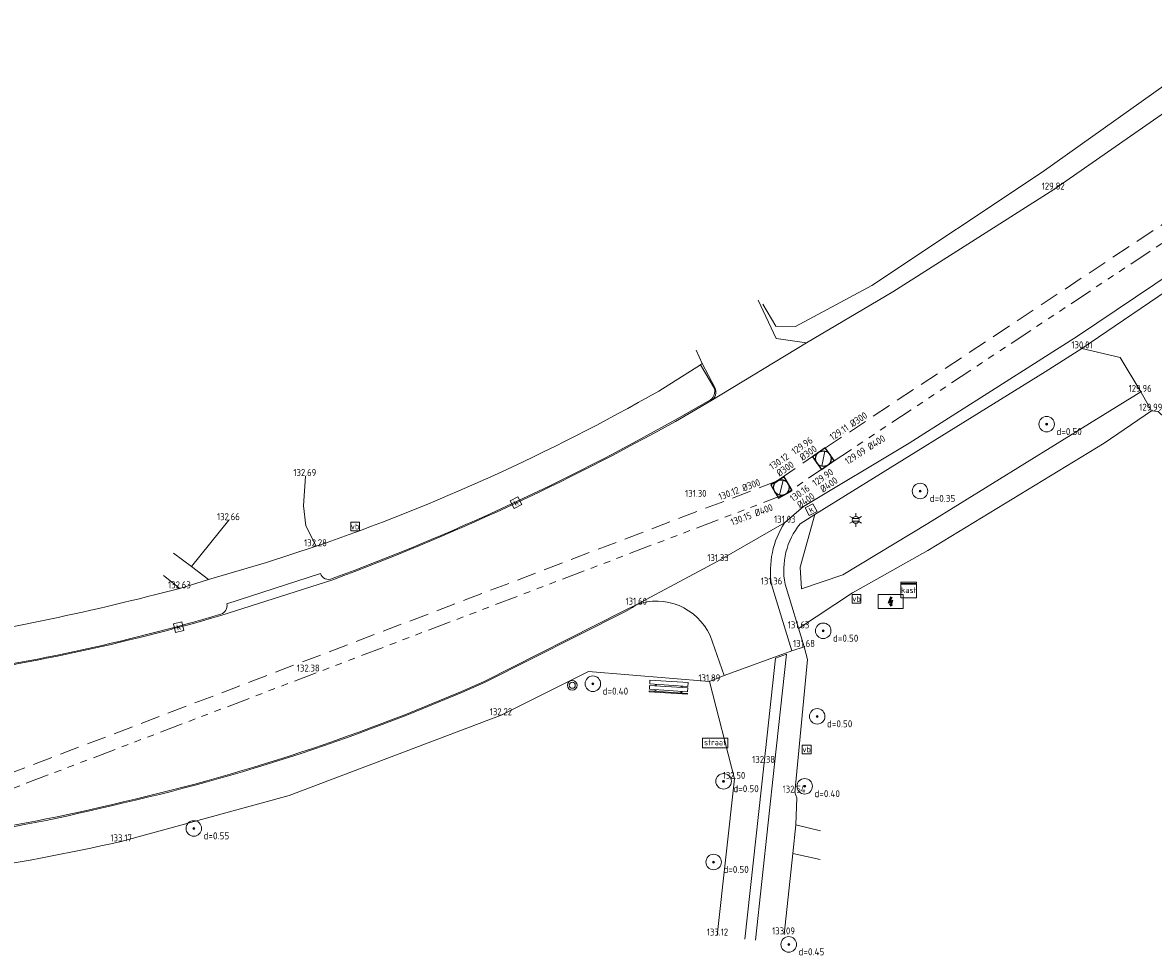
# Model space of a CAD drawing. Header units: metres. Extents: x 191745 to 192298, y 309714 to 309980.
# Tile 13 of 15: x 192160 to 192218, y 309799 to 309847. Entities that reach past the tile are written whole.
import ezdxf
from ezdxf.enums import TextEntityAlignment as Align

# ---------------------------------------------------------------- set-up
doc = ezdxf.new("R2010")
doc.units = ezdxf.units.M
doc.header["$LTSCALE"] = 0.2
doc.linetypes.add('RI-GWA', pattern=[18.45, 6, -1.8, 1.75, -1.8, 1.75, -1.8, 1.75, -1.8])
doc.linetypes.add('RI-HWA', pattern=[7.4, 5, -2.4])
doc.layers.get('0').update_dxf_attribs({"color": 252, "lineweight": 13})
for name, color, linetype, lineweight in [('B-ME-GR-BOOM-S', 252, 'Continuous', 13), ('B-ME-IE-MEUBILAIR_WEGMEUBILAIR_AFVALBAK-S', 252, 'Continuous', 13), ('B-ME-IE-MEUBILAIR_WEGMEUBILAIR_LICHTMAST-S', 252, 'Continuous', 13), ('B-ME-IE-MEUBILAIR_WEGMEUBILAIR_VERKEERSBORD-S', 252, 'Continuous', 13), ('B-ME-IE-MEUBILAIR_WEGMEUBILAIR_ZITBANK-S', 252, 'Continuous', 13), ('B-ME-IE-TERREINAFSCHEIDING_KUNSTMATIG_MUUR-G', 252, 'IE-TERREINAFSCHEIDING-KUNSTMATIG-DICHT', 13), ('B-ME-IE-TERREINAFSCHEIDING_NATUURLIJK_HAAG-G', 252, 'IE-TERREINAFSCHEIDING-NATUURLIJK-HAAG', 13), ('B-ME-KL-ET_LS_SR_KAST-S', 252, 'Continuous', 13), ('B-ME-KL-OVERIG_HULPSTUK-S', 252, 'Continuous', 13), ('B-ME-RI-GWA-G', 252, 'RI-GWA', 13), ('B-ME-RI-GWA_BOB-S', 252, 'Continuous', 13), ('B-ME-RI-GWA_RIOOLPUT_INSPECTIEPUT-S', 252, 'Continuous', 13), ('B-ME-RI-HWA-G', 252, 'RI-HWA', 13), ('B-ME-RI-HWA_BOB-S', 252, 'Continuous', 13), ('B-ME-RI-HWA_KOLK-S', 252, 'Continuous', 13), ('B-ME-VH-KANTOPSLUITING_ACHTERKANTBAND-G', 252, 'Continuous', 13), ('B-ME-VH-KANTVERHARDING-G', 252, 'Continuous', 13), ('B-ME-VH-VERHARDING_ASFALT-G', 252, 'Continuous', 13), ('X-XX-AL-MEETPUNT_DATA_HOOGTE-T18', 252, 'Continuous', 13)]:
    doc.layers.add(name, color=color, linetype=linetype, lineweight=lineweight)
doc.styles.add('ISO', font='iso.shx')
doc.styles.add('NLCS-ISO', font='NLCS-ISO.ttf', dxfattribs={"height": 1.8})
doc.styles.add('NLCS-ISO-ANNOTATIVE-T18', font='NLCS-ISO.ttf', dxfattribs={"height": 1.8})
doc.linetypes.add('IE-TERREINAFSCHEIDING-KUNSTMATIG-DICHT', pattern='A,8,-1,[82,NLCS.SHX,S=0.75,R=90,X=0,Y=0],-1', length=10)
doc.linetypes.add('IE-TERREINAFSCHEIDING-NATUURLIJK-HAAG', pattern='A,7,-1.5,[67,NLCS.SHX,S=0.75,R=45,X=0,Y=0],-1.5', length=10)

# ---------------------------------------------------------------- blocks, each defined once
blk = doc.blocks.new('SRI-KOLK-SO')
at = {"color": 0, "linetype": 'ByBlock', "lineweight": 18}
blk.add_lwpolyline([(-1.125, -1.125), (1.125, -1.125), (1.125, 1.125), (-1.125, 1.125)], close=True, dxfattribs=at)
at = {"color": 0, "linetype": 'ByBlock', "lineweight": 18, "style": 'NLCS-ISO'}
blk.add_text('k', height=1.5, dxfattribs=at).set_placement((0, 0), align=Align.MIDDLE_CENTER)
blk = doc.blocks.new('B-SIE-WEG_LICHTMAST-SO')
at = {"color": 0, "linetype": 'ByBlock', "lineweight": -2}
for points in [[(-0.76, 0.44), (-1.52, 0.87)], [(-0.8, 0.35), (0.8, 0.35)], [(0, 0.87), (0, 1.75)], [(0.76, 0.44), (1.52, 0.87)], [(-0.76, -0.44), (-1.52, -0.88)], [(-0.8, -0.35), (0.8, -0.35)], [(0, -0.88), (0, -1.75)], [(0.76, -0.44), (1.52, -0.88)]]:
    blk.add_lwpolyline(points, dxfattribs=at)
blk.add_circle((0, 0), 0.875, dxfattribs=at)
at = {"color": 0, "linetype": 'ByBlock', "lineweight": -2, "style": 'NLCS-ISO-ANNOTATIVE-T18'}
blk.add_attdef('SYMBOOL', (2.5, -2.5), '', height=1.8, dxfattribs=at)
blk = doc.blocks.new('SGR-BOOM_NUMMER-SO')
at = {"linetype": 'ByBlock', "lineweight": 18}
h = blk.add_hatch(color=0, dxfattribs=at)
h.dxf.hatch_style = 1
edge = h.paths.add_edge_path()
edge.add_arc((0, 0), 0.25, 0, 360)
at = {"color": 0, "linetype": 'ByBlock', "lineweight": 18}
for radius in [2, 0.25]:
    blk.add_circle((0, 0), radius, dxfattribs=at)
at = {"color": 0, "linetype": 'ByBlock', "lineweight": -2, "style": 'NLCS-ISO-ANNOTATIVE-T18'}
for tag, p in [('SOORT', (2.5, -2.8)), ('DIAMETER', (2.5, -5.3))]:
    blk.add_attdef(tag, p, '', height=1.8, dxfattribs=at)
blk = doc.blocks.new('B-SRI-PUT_GWA-SO')
blk.add_line((-1.41, -1.41), (1.41, 1.41))
at = {"lineweight": -3, "flags": 128}
blk.add_lwpolyline([(2, -2), (2, 2), (-2, 2), (-2, -2)], close=True, dxfattribs=at)
at = {"lineweight": -3}
blk.add_circle((0, 0), 2, dxfattribs=at)
blk = doc.blocks.new('SIE-WEG_ZITBANK_MET_LEUNING')
blk.add_hatch(color=256).paths.add_polyline_path([(-0.984, 0.302), (-0.984, 0.253), (0.984, 0.253), (0.984, 0.302)])
for p, q in [((-0.689, 0.253), (-0.689, 0.172)), ((-0.64, 0.253), (-0.64, 0.172)), ((0.64, 0.253), (0.64, 0.172)), ((0.689, 0.253), (0.689, 0.172)), ((-0.689, -0.105), (-0.689, -0.025)), ((-0.64, -0.105), (-0.64, -0.025)), ((0.64, -0.105), (0.64, -0.025)), ((0.689, -0.105), (0.689, -0.025))]:
    blk.add_line(p, q)
at = {"flags": 128}
for points in [[(-0.984, 0.253), (-0.984, 0.302), (0.984, 0.302), (0.984, 0.253)], [(0.984, 0.172), (0.984, -0.025), (-0.984, -0.025), (-0.984, 0.172)], [(-0.984, -0.105), (-0.984, -0.302), (0.984, -0.302), (0.984, -0.105)]]:
    blk.add_lwpolyline(points, close=True, dxfattribs=at)
blk = doc.blocks.new('SIE-WEG_AFVALBAK_TYPE_01')
for radius in [0.25, 0.156]:
    blk.add_circle((0, 0), radius)
blk = doc.blocks.new('SIE-WEG_VERKEERSBORD-SO')
at = {"color": 0, "linetype": 'ByBlock', "lineweight": 18}
blk.add_lwpolyline([(-1.125, -1.125), (1.125, -1.125), (1.125, 1.125), (-1.125, 1.125)], close=True, dxfattribs=at)
at = {"color": 0, "linetype": 'ByBlock', "lineweight": 18, "style": 'NLCS-ISO'}
blk.add_text('vb', height=1.5, dxfattribs=at).set_placement((0, 0), align=Align.MIDDLE_CENTER)
blk = doc.blocks.new('SKL-ET_TERREINKAST-SO')
h = blk.add_hatch(color=256)
edge = h.paths.add_edge_path()
edge.add_line((-0.09, 1.22), (-0.67, -0.44))
edge.add_line((-0.67, -0.44), (0.05, -0.14))
edge.add_line((0.05, -0.14), (-0.08, -0.71))
edge.add_line((-0.08, -0.71), (-0.29, -0.57))
edge.add_line((-0.29, -0.57), (-0.1, -1.18))
edge.add_line((-0.1, -1.18), (0.41, -0.8))
edge.add_line((0.41, -0.8), (0.16, -0.79))
edge.add_line((0.16, -0.79), (0.55, 0.38))
edge.add_line((0.55, 0.38), (-0.13, 0.09))
edge.add_line((-0.13, 0.09), (0.38, 1.07))
edge.add_arc((0.26, 1.5), 0.446, 218.3775, 285.2204, ccw=False)
for p, q in [((3.21, 1.8), (-3.21, 1.8)), ((-3.21, 1.8), (-3.21, -1.8)), ((3.21, -1.8), (3.21, 1.8)), ((-3.21, -1.8), (3.21, -1.8))]:
    blk.add_line(p, q)
at = {"flags": 128}
blk.add_lwpolyline([(-0.09, 1.22), (-0.67, -0.44), (0.05, -0.14), (-0.08, -0.71), (-0.29, -0.57), (-0.1, -1.18), (0.41, -0.8), (0.16, -0.79), (0.55, 0.38), (-0.13, 0.09), (0.38, 1.07, -0.300218)], format="xyb", close=True, dxfattribs=at)
at = {"style": 'NLCS-ISO'}
blk.add_attdef('TYPE', text='', height=1.8, dxfattribs=at).set_placement((-0.04, 3.54), align=Align.MIDDLE_CENTER)
blk = doc.blocks.new('SKL-WTB_HULP_KAST-SO')
at = {"color": 0, "linetype": 'ByBlock', "lineweight": 18}
for points in [[(-2, 2), (2, 2), (2, 1.68), (-2, 1.68)], [(-2, 1.52), (2, 1.52), (2, -2), (-2, -2)]]:
    blk.add_lwpolyline(points, close=True, dxfattribs=at)
at = {"color": 0, "linetype": 'ByBlock', "lineweight": 18, "style": 'NLCS-ISO'}
blk.add_text('kast', height=1.5, dxfattribs=at).set_placement((0, 0), align=Align.MIDDLE_CENTER)
at = {"color": 0, "linetype": 'ByBlock', "lineweight": 18, "style": 'NLCS-ISO', "flags": 1}
for tag, p in [('TYPE', (2.5, 0)), ('OMSCHRIJVING', (2.5, -3)), ('LABEL', (2.5, -1.5))]:
    blk.add_attdef(tag, p, '', height=1, dxfattribs=at)
blk = doc.blocks.new('SIE-WEG_VERKEERSBORD_STRAATNAAM-SO')
at = {"color": 0, "linetype": 'ByBlock', "lineweight": 18}
blk.add_lwpolyline([(-3.25, -1.25), (3.25, -1.25), (3.25, 1.25), (-3.25, 1.25)], close=True, dxfattribs=at)
at = {"color": 0, "linetype": 'ByBlock', "lineweight": 18, "style": 'NLCS-ISO'}
blk.add_text('straat', height=1.5, dxfattribs=at).set_placement((0, 0.15), align=Align.MIDDLE_CENTER)

msp = doc.modelspace()

# ---------------------------------------------------------------- linework, layer by layer
at = {"layer": 'B-ME-IE-TERREINAFSCHEIDING_KUNSTMATIG_MUUR-G'}
msp.add_lwpolyline([(192170.694, 309821.22), (192168.764, 309818.837), (192167.837, 309819.526)], dxfattribs=at)
at = {"layer": 'B-ME-IE-TERREINAFSCHEIDING_NATUURLIJK_HAAG-G'}
msp.add_lwpolyline([(192223.368, 309846.838), (192212.538, 309839.143), (192203.776, 309833.297), (192199.849, 309831.186), (192198.834, 309831.216), (192198.161, 309832.35)], dxfattribs=at)
at = {"layer": 'B-ME-RI-GWA-G'}
for p, q in [((192227.321, 309841.19), (192201.504, 309824.059)), ((192201.504, 309824.059), (192199.321, 309822.554)), ((192199.321, 309822.554), (192156.314, 309806.173))]:
    msp.add_line(p, q, dxfattribs=at)
at = {"layer": 'B-ME-RI-HWA-G'}
for p, q in [((192226.879, 309841.857), (192201.05, 309824.717)), ((192201.05, 309824.717), (192198.915, 309823.242)), ((192198.915, 309823.242), (192156.242, 309806.969))]:
    msp.add_line(p, q, dxfattribs=at)
at = {"layer": 'B-ME-VH-KANTOPSLUITING_ACHTERKANTBAND-G'}
for points in [[(192195.035, 309829.285), (192194.951, 309829.212), (192195.675, 309828.005, -0.294582), (192195.475, 309827.412), (192193.631, 309826.371, -0.040105), (192176.003, 309818.212, -0.447504), (192175.399, 309818.477), (192170.593, 309816.913, -0.351147), (192170.281, 309816.375, -0.037389), (192155.078, 309813.117, -0.375242), (192154.578, 309813.514), (192151.555, 309813.176, -0.425372), (192151.114, 309812.681, -0.02179), (192142.672, 309812.285, -0.407903), (192142.2, 309812.732), (192139.163, 309812.743, -0.354866), (192138.685, 309812.303), (192135.688, 309812.434, -0.421836), (192135.245, 309812.903), (192132.626, 309813.172), (192130.243, 309813.335, -0.355679), (192129.748, 309812.969, -0.027697), (192120.363, 309814.509)], [(192191.643, 309816.866), (192191.466, 309816.722), (192191.056, 309816.508), (192183.841, 309812.859, -0.04945), (192164.659, 309806.522, -0.051372), (192146.442, 309804.018), (192141.876, 309803.43), (192130.238, 309801.935, -0.073467), (192128.266, 309801.954), (192127.73, 309802), (192126.719, 309802.134), (192120.362, 309803.524), (192111.188, 309805.533), (192110.179, 309805.857, 0.424765), (192109.648, 309805.556), (192101.504, 309809.888, 0.330871), (192101.424, 309810.496), (192101.109, 309810.666), (192095.327, 309813.779, -0.016391), (192094.333, 309814.25), (192091.51, 309815.303), (192091.248, 309815.41)]]:
    msp.add_lwpolyline(points, format="xyb", dxfattribs=at)
at = {"layer": 'B-ME-VH-KANTVERHARDING-G'}
for points in [[(192219.884, 309825.505), (192218.506, 309826.81), (192218.165, 309826.857), (192217.614, 309827.825), (192216.548, 309829.594), (192214.571, 309830.067), (192219.777, 309833.602), (192223.64, 309836.226)], [(192200.417, 309830.352), (192198.858, 309830.578), (192197.925, 309832.549)], [(192212.694, 309828.867), (192214.571, 309830.067)], [(192175.174, 309819.879), (192174.652, 309820.931), (192174.538, 309821.965), (192174.629, 309823.494)], [(192167.322, 309818.366), (192168.173, 309817.711)], [(192168.764, 309818.837), (192169.645, 309818.173)], [(192197.244, 309799.655), (192198.236, 309808.726), (192198.823, 309814.123), (192199.387, 309814.315)], [(192197.792, 309799.599), (192198.762, 309808.66), (192199.387, 309814.315)], [(192199.256, 309799.895), (192199.705, 309804.066), (192199.858, 309805.544), (192199.915, 309806.918), (192199.806, 309807.195), (192200.47, 309814.044), (192200.285, 309814.695)], [(192195.42, 309812.924), (192196.702, 309807.902), (192195.821, 309799.837)], [(192201.138, 309805.223), (192199.858, 309805.544)], [(192199.705, 309804.066), (192201.116, 309803.748)]]:
    msp.add_lwpolyline(points, dxfattribs=at)
for points in [[(192194.732, 309829.976), (192195.035, 309829.285), (192195.696, 309828.053, -0.402387), (192195.486, 309827.357)], [(192194.951, 309829.212), (192192.805, 309827.867, -0.04686), (192175.174, 309819.879), (192172.631, 309819.035), (192169.645, 309818.173), (192168.173, 309817.711, -0.025347), (192154.722, 309814.886), (192151.025, 309814.562, -0.025652), (192141.656, 309814.091), (192138.804, 309814.068), (192135.339, 309814.317), (192129.094, 309814.958, -0.02763), (192120.891, 309816.267)], [(192212.694, 309828.867), (192200.831, 309821.522), (192200.08, 309821.036, 0.219159), (192199.306, 309817.935), (192200.285, 309814.695)], [(192199.282, 309821.091, 0.182401), (192198.608, 309817.909), (192199.658, 309814.494)], [(192196.172, 309813.223), (192195.446, 309815.284, 0.391926), (192191.643, 309816.866)], [(192109.698, 309804.032), (192120.032, 309801.63), (192126.158, 309800.297, 0.07182), (192130.473, 309800.068), (192138.123, 309801.037), (192143.565, 309801.764, -0.024921), (192148.402, 309802.211, 0.038766), (192165.141, 309804.683), (192173.785, 309807.045), (192184.703, 309811.18), (192189.187, 309813.43), (192195.42, 309812.924), (192196.172, 309813.223), (192199.658, 309814.494), (192200.285, 309814.695)]]:
    msp.add_lwpolyline(points, format="xyb", dxfattribs=at)
at = {"layer": 'B-ME-VH-VERHARDING_ASFALT-G'}
for points in [[(192224.797, 309846.359), (192213.135, 309838.241), (192204.849, 309832.984), (192200.417, 309830.352), (192195.486, 309827.357), (192193.663, 309826.31, -0.038207), (192176.037, 309818.151), (192170.269, 309816.307, -0.036595), (192155.083, 309813.059), (192151.128, 309812.602, -0.018845), (192142.665, 309812.214), (192138.692, 309812.247), (192135.677, 309812.379), (192132.567, 309812.617), (192129.741, 309812.925, -0.031613), (192120.342, 309814.44)], [(192212.331, 309829.404), (192205.7, 309825.18), (192200.25, 309821.917), (192199.282, 309821.091), (192195.85, 309819.112), (192191.643, 309816.866), (192191.019, 309816.557), (192183.824, 309812.912, -0.04893), (192164.64, 309806.573, -0.048035), (192146.578, 309804.072), (192141.817, 309803.98, -0.026084), (192133.626, 309804.332, -0.025276), (192122.334, 309805.934, -0.016185), (192109.815, 309809.057, -0.012167), (192096.935, 309813.327), (192095.431, 309813.888), (192094.307, 309814.305), (192091.516, 309815.375), (192091.276, 309815.476)]]:
    msp.add_lwpolyline(points, format="xyb", dxfattribs=at)
for points in [[(192212.331, 309829.404), (192214.36, 309830.689), (192219.326, 309834.034), (192223.412, 309836.792)], [(192214.967, 309826.206), (192217.614, 309827.825)], [(192215.734, 309825.179), (192218.165, 309826.857)], [(192200.831, 309821.522), (192200.086, 309818.798), (192200.156, 309817.693), (192202.288, 309818.406), (192206.65, 309821.044), (192214.967, 309826.206)], [(192215.734, 309825.179), (192206.646, 309819.665), (192202.781, 309817.48), (192199.996, 309815.652)]]:
    msp.add_lwpolyline(points, dxfattribs=at)

# ---------------------------------------------------------------- block references
at = {"layer": 'B-ME-GR-BOOM-S', "xscale": 0.2, "yscale": 0.2, "zscale": 0.2}
for p, values in [((192212.768, 309826.164), {'SOORT': 'd=0.50'}), ((192206.252, 309822.722), {'SOORT': 'd=0.35'}), ((192201.271, 309815.525), {'SOORT': 'd=0.50'}), ((192189.419, 309812.801), {'SOORT': 'd=0.40'}), ((192200.962, 309811.12), {'SOORT': 'd=0.50'}), ((192196.145, 309807.777), {'SOORT': 'd=0.50'}), ((192200.317, 309807.52), {'SOORT': 'd=0.40'}), ((192168.885, 309805.351), {'SOORT': 'd=0.55'}), ((192195.632, 309803.621), {'SOORT': 'd=0.50'}), ((192199.498, 309799.381), {'SOORT': 'd=0.45'})]:
    msp.add_blockref('SGR-BOOM_NUMMER-SO', p, dxfattribs=at).add_auto_attribs(values)
at = {"layer": 'B-ME-IE-MEUBILAIR_WEGMEUBILAIR_AFVALBAK-S'}
msp.add_blockref('SIE-WEG_AFVALBAK_TYPE_01', (192188.356, 309812.723), dxfattribs=at)
at = {"layer": 'B-ME-IE-MEUBILAIR_WEGMEUBILAIR_LICHTMAST-S', "xscale": 0.2, "yscale": 0.2, "zscale": 0.2}
msp.add_blockref('B-SIE-WEG_LICHTMAST-SO', (192202.943, 309821.235), dxfattribs=at)
at = {"layer": 'B-ME-IE-MEUBILAIR_WEGMEUBILAIR_VERKEERSBORD-S', "xscale": 0.2, "yscale": 0.2, "zscale": 0.2}
for name, p in [('SIE-WEG_VERKEERSBORD-SO', (192177.184, 309820.897)), ('SIE-WEG_VERKEERSBORD-SO', (192202.986, 309817.173)), ('SIE-WEG_VERKEERSBORD_STRAATNAAM-SO', (192195.705, 309809.754)), ('SIE-WEG_VERKEERSBORD-SO', (192200.419, 309809.416))]:
    msp.add_blockref(name, p, dxfattribs=at)
at = {"layer": 'B-ME-IE-MEUBILAIR_WEGMEUBILAIR_ZITBANK-S', "rotation": 176.2846219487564}
msp.add_blockref('SIE-WEG_ZITBANK_MET_LEUNING', (192193.317, 309812.621), dxfattribs=at)
at = {"layer": 'B-ME-KL-ET_LS_SR_KAST-S', "xscale": 0.2, "yscale": 0.2, "zscale": 0.2}
msp.add_blockref('SKL-ET_TERREINKAST-SO', (192204.746, 309817.031), dxfattribs=at)
at = {"layer": 'B-ME-KL-OVERIG_HULPSTUK-S', "xscale": 0.2, "yscale": 0.2, "zscale": 0.2}
msp.add_blockref('SKL-WTB_HULP_KAST-SO', (192205.672, 309817.622), dxfattribs=at)
at = {"layer": 'B-ME-RI-GWA_RIOOLPUT_INSPECTIEPUT-S', "xscale": 0.2, "yscale": 0.2, "zscale": 0.2}
for p, rotation in [((192201.277, 309824.388), 214.6108889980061), ((192199.118, 309822.898), 210.5667106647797)]:
    msp.add_blockref('B-SRI-PUT_GWA-SO', p, dxfattribs=dict(at, rotation=rotation))
at = {"layer": 'B-ME-RI-HWA_KOLK-S', "xscale": 0.2, "yscale": 0.2, "zscale": 0.2}
for p, rotation in [((192185.465, 309822.125), 27.36821042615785), ((192200.647, 309821.766), 28.17292655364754), ((192168.107, 309815.715), 13.49537633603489)]:
    msp.add_blockref('SRI-KOLK-SO', p, dxfattribs=dict(at, rotation=rotation))

# ---------------------------------------------------------------- texts
at = {"layer": 'B-ME-RI-GWA_BOB-S', "style": 'ISO'}
for s, rotation, p in [('129.09 %%C400', 32.55013, (192203.574, 309824.608)), ('129.90', 34.63295, (192201.413, 309823.189)), ('130.16', 34.63295, (192200.226, 309822.376)), ('%%C400', 34.63295, (192201.724, 309822.815)), ('%%C400', 34.63295, (192200.538, 309822.002)), ('130.15 %%C400', 20.85115, (192197.696, 309821.235))]:
    msp.add_text(s, height=0.36, rotation=rotation, dxfattribs=at).set_placement(p, align=Align.BOTTOM_CENTER)
at = {"layer": 'B-ME-RI-HWA_BOB-S', "style": 'ISO'}
for s, rotation, p in [('129.11 %%C300', 33.56761, (192202.727, 309825.826)), ('129.96', 34.63295, (192200.349, 309824.822)), ('130.12', 34.63295, (192199.162, 309824.009)), ('%%C300', 34.63295, (192200.66, 309824.448)), ('%%C300', 34.63295, (192199.474, 309823.635)), ('130.12 %%C300', 20.76075, (192197.056, 309822.534))]:
    msp.add_text(s, height=0.36, rotation=rotation, dxfattribs=at).set_placement(p, align=Align.BOTTOM_CENTER)
at = {"layer": 'X-XX-AL-MEETPUNT_DATA_HOOGTE-T18', "style": 'ISO'}
for s, p in [('129.82', (192213.693, 309838.241)), ('130.01', (192215.129, 309830.067)), ('129.96', (192218.172, 309827.825)), ('129.99', (192218.723, 309826.857)), ('132.69', (192175.187, 309823.494)), ('131.30', (192195.264, 309822.421)), ('132.66', (192171.252, 309821.22)), ('131.03', (192199.84, 309821.091)), ('132.28', (192175.732, 309819.879)), ('131.33', (192196.408, 309819.112)), ('132.63', (192168.731, 309817.711)), ('131.36', (192199.166, 309817.909)), ('131.60', (192192.201, 309816.866)), ('131.63', (192200.554, 309815.652)), ('131.68', (192200.843, 309814.695)), ('132.38', (192175.363, 309813.429)), ('131.89', (192195.978, 309812.924)), ('132.22', (192185.261, 309811.18)), ('132.38', (192198.794, 309808.726)), ('132.50', (192197.26, 309807.902)), ('132.54', (192200.364, 309807.195)), ('133.17', (192165.699, 309804.683)), ('133.12', (192196.379, 309799.837)), ('133.09', (192199.814, 309799.895))]:
    msp.add_text(s, height=0.36, dxfattribs=at).set_placement(p, align=Align.RIGHT)

doc.saveas('drawing.dxf')
